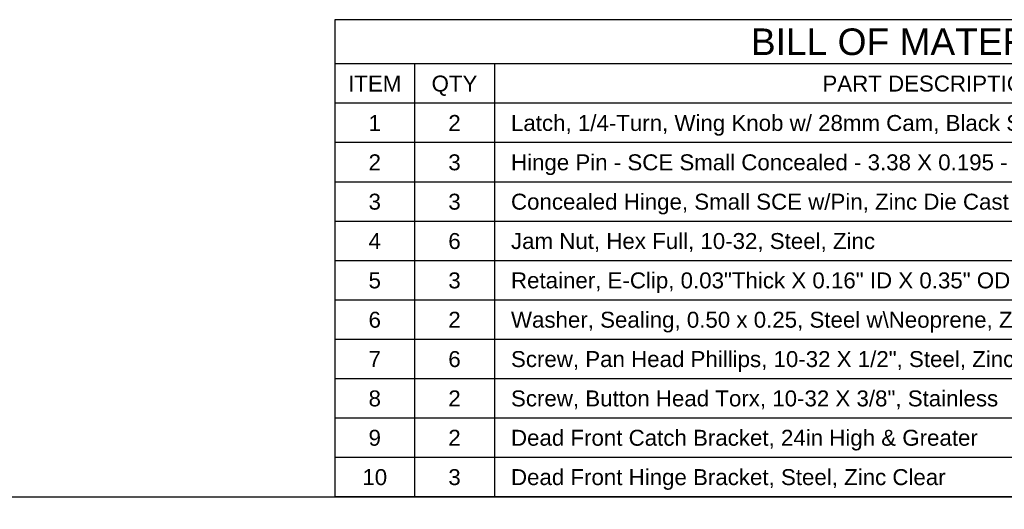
# Model space of a CAD drawing. Header units: inches. Extents: x 0 to 11, y 0 to 8.5.
# Tile 5 of 9: x 5.4 to 9.1, y 0 to 1.8. Entities that reach past the tile are written whole.
import ezdxf

# ---------------------------------------------------------------- set-up
doc = ezdxf.new("R2010")
doc.units = ezdxf.units.IN
doc.header["$LTSCALE"] = 0.605
doc.header["$MEASUREMENT"] = 0
doc.layers.get('0').update_dxf_attribs({"linetype": 'CONTINUOUS'})
doc.styles.get("Standard").update_dxf_attribs({"font": 'arial.ttf'})

msp = doc.modelspace()

# ---------------------------------------------------------------- linework, layer by layer
at = {"color": 2, "linetype": 'Continuous'}
for p, q in [((11.0001, 1.7947), (6.6126, 1.7947)), ((6.6126, 1.7947), (6.6126, 0.0002)), ((11.0001, 1.6286), (6.6126, 1.6286)), ((6.9126, 1.6286), (6.9126, 0.0002)), ((7.2126, 1.6286), (7.2126, 0.0002)), ((11.0001, 1.4802), (6.6126, 1.4802)), ((11.0001, 1.3322), (6.6126, 1.3322)), ((11.0001, 1.1842), (6.6126, 1.1842)), ((11.0001, 1.0362), (6.6126, 1.0362)), ((11.0001, 0.8882), (6.6126, 0.8882)), ((11.0001, 0.7402), (6.6126, 0.7402)), ((11.0001, 0.5922), (6.6126, 0.5922)), ((11.0001, 0.4442), (6.6126, 0.4442)), ((11.0001, 0.2962), (6.6126, 0.2962)), ((11.0001, 0.1482), (6.6126, 0.1482)), ((11.0001, 0.0002), (6.6126, 0.0002))]:
    msp.add_line(p, q, dxfattribs=at)
at = {"color": 7, "linetype": 'Continuous'}
msp.add_line((0, 0), (11, 0), dxfattribs=at)

# ---------------------------------------------------------------- texts
at = {"color": 2, "linetype": 'Continuous', "line_spacing_factor": 0.9}
for s, insert, char_height, width, attachment_point in [('BILL OF MATERIAL', (8.8063, 1.7617), 0.1, 1.255019, 2), ('ITEM', (6.7626, 1.5844), 0.06, 0.199628, 2), ('QTY', (7.0626, 1.5844), 0.06, 0.17197, 2), ('PART DESCRIPTION', (8.8563, 1.5844), 0.06, 0.817918, 2), ('1', (6.7626, 1.4362), 0.06, 0.046617, 2), ('2', (7.0626, 1.4362), 0.06, 0.046617, 2), ('Latch, 1/4-Turn, Wing Knob w/ 28mm Cam, Black SCE-DLWKF-28', (7.2751, 1.4362), 0.06, 2.474275, 1), ('2', (6.7626, 1.2882), 0.06, 0.046617, 2), ('3', (7.0626, 1.2882), 0.06, 0.046617, 2), ('Hinge Pin - SCE Small Concealed - 3.38 X 0.195 - Stainless Steel ', (7.2751, 1.2882), 0.06, 2.465353, 1), ('3', (6.7626, 1.1402), 0.06, 0.046617, 2), ('3', (7.0626, 1.1402), 0.06, 0.046617, 2), ('Concealed Hinge, Small SCE w/Pin, Zinc Die Cast', (7.2751, 1.1402), 0.06, 1.869591, 1), ('4', (6.7626, 0.9922), 0.06, 0.046617, 2), ('6', (7.0626, 0.9922), 0.06, 0.046617, 2), ('Jam Nut, Hex Full, 10-32, Steel, Zinc', (7.2751, 0.9922), 0.06, 1.367286, 1), ('5', (6.7626, 0.8442), 0.06, 0.046617, 2), ('3', (7.0626, 0.8442), 0.06, 0.046617, 2), ('Retainer, E-Clip, 0.03"Thick X 0.16" ID X 0.35" OD, Stainless', (7.2751, 0.8442), 0.06, 2.261264, 1), ('6', (6.7626, 0.6962), 0.06, 0.046617, 2), ('2', (7.0626, 0.6962), 0.06, 0.046617, 2), ('Washer, Sealing, 0.50 x 0.25, Steel w\\\\Neoprene, Zinc', (7.2751, 0.6962), 0.06, 1.991599, 1), ('7', (6.7626, 0.5482), 0.06, 0.046617, 2), ('6', (7.0626, 0.5482), 0.06, 0.046617, 2), ('Screw, Pan Head Phillips, 10-32 X 1/2", Steel, Zinc Clear', (7.2751, 0.5482), 0.06, 2.114498, 1), ('8', (6.7626, 0.4002), 0.06, 0.046617, 2), ('2', (7.0626, 0.4002), 0.06, 0.046617, 2), ('Screw, Button Head Torx, 10-32 X 3/8", Stainless', (7.2751, 0.4002), 0.06, 1.830335, 1), ('9', (6.7626, 0.2522), 0.06, 0.046617, 2), ('2', (7.0626, 0.2522), 0.06, 0.046617, 2), ('Dead Front Catch Bracket, 24in High & Greater', (7.2751, 0.2522), 0.06, 1.755167, 1), ('10', (6.7626, 0.1042), 0.06, 0.093234, 2), ('3', (7.0626, 0.1042), 0.06, 0.046617, 2), ('Dead Front Hinge Bracket, Steel, Zinc Clear', (7.2751, 0.1042), 0.06, 1.633829, 1)]:
    msp.add_mtext(s, dxfattribs=dict(at, insert=insert, char_height=char_height, width=width, attachment_point=attachment_point))

doc.saveas('drawing.dxf')
